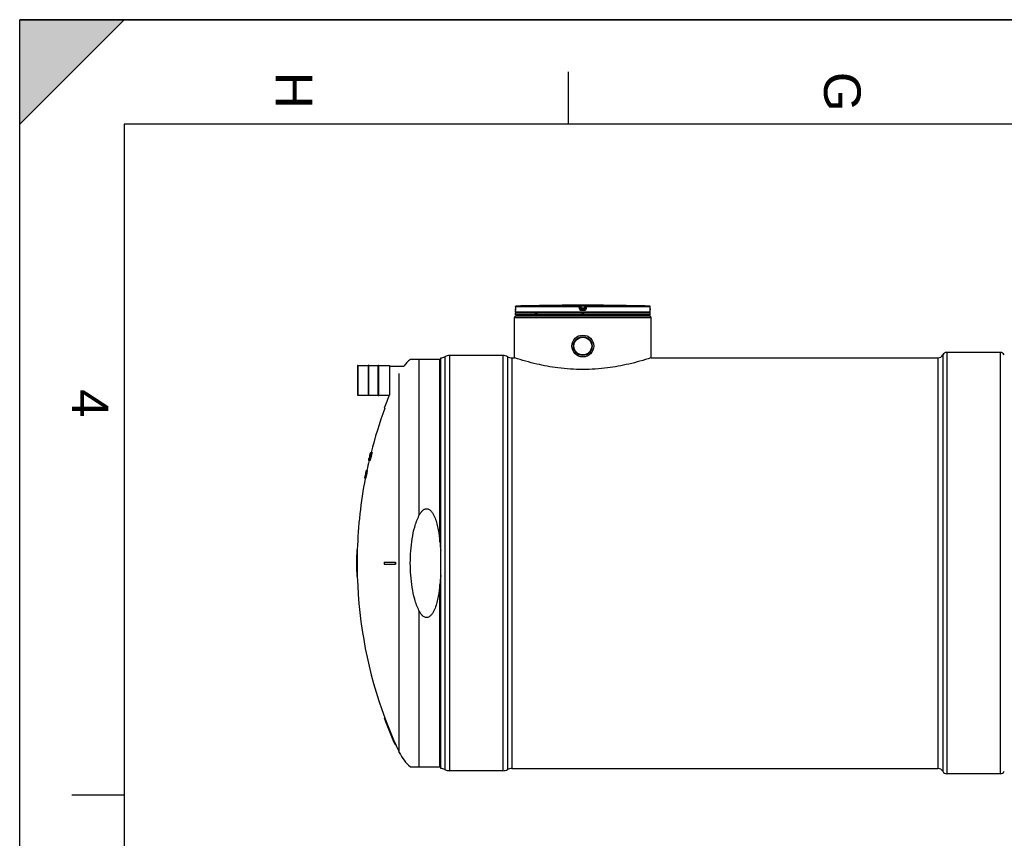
# Model space of a CAD drawing. Header units: millimetres. Extents: x 0 to 420, y 0 to 297.
# Tile 3 of 34: x 0 to 94, y 219 to 297. Entities that reach past the tile are written whole.
import ezdxf

# ---------------------------------------------------------------- set-up
doc = ezdxf.new("R2010")
doc.units = ezdxf.units.MM
doc.header["$LTSCALE"] = 23.1
doc.layers.get('0').update_dxf_attribs({"linetype": 'CONTINUOUS'})
for name, color, linetype in [('01_GLOBAL', 7, 'CONTINUOUS'), ('AXES_REF', 7, 'CONTINUOUS'), ('SURFACES', 7, 'CONTINUOUS')]:
    doc.layers.add(name, color=color, linetype=linetype)
doc.styles.add('TEXTSTYLE_2', font='arial.ttf')

# ---------------------------------------------------------------- blocks, each defined once
blk = doc.blocks.new('MARGEA3_BL0', base_point=(210.000078, 148.5))
at = {"color": 7, "linetype": 'Continuous'}
for p, q in [((10.000078, 297.000001), (0.000078, 287.000001)), ((0.000078, 287.000001), (0.000078, 297.000001)), ((0.000078, 297.000001), (10.000078, 297.000001)), ((10.000078, 297.000001), (0.000078, 287.000001)), ((420.000078, 297.000001), (0.000078, 297.000001)), ((0.000078, 0), (0.000078, 297)), ((0.000078, 296.999914), (420, 296.999914)), ((52.500078, 292.000001), (52.500078, 287.000001)), ((10.000078, 287.000001), (10.000078, 10.000001)), ((410.000078, 287.000001), (10.000078, 287.000001)), ((5.000078, 222.750001), (10.000078, 222.750001))]:
    blk.add_line(p, q, dxfattribs=at)
blk.add_solid([(10.000078, 297.000001), (0.000078, 287.000001), (0.000078, 297.000001)], dxfattribs=at)
at = {"color": 7, "linetype": 'Continuous', "style": 'TEXTSTYLE_2', "oblique": 0.00001872}
for s, p in [('H', (24.500078, 292.000001)), ('G', (77.000078, 292.000001)), ('4', (5.000078, 261.625001))]:
    blk.add_text(s, height=3.5, rotation=270, dxfattribs=at).set_placement(p)

msp = doc.modelspace()

# ---------------------------------------------------------------- linework, layer by layer
at = {"color": 7, "linetype": 'Continuous'}
for p, q in [((0, 0), (0, 297)), ((0, 297), (420, 297)), ((51.269, 269.638), (51.099, 269.636)), ((51.269, 269.638), (51.268, 269.638)), ((51.269, 269.639), (51.269, 269.638)), ((56.716, 269.636), (56.546, 269.638)), ((56.547, 269.638), (56.546, 269.638)), ((56.586, 269.638), (56.57, 269.638)), ((56.716, 269.636), (56.586, 269.638)), ((47.448, 268.973), (47.448, 269.145)), ((47.448, 268.718), (47.448, 268.888)), ((60.368, 268.888), (47.448, 268.888)), ((60.368, 268.718), (47.448, 268.718)), ((47.453, 269.193), (47.452, 269.184)), ((47.452, 269.184), (47.452, 269.177)), ((47.454, 269.224), (47.453, 269.213)), ((47.453, 269.213), (47.453, 269.202)), ((47.453, 269.202), (47.453, 269.193)), ((47.455, 269.264), (47.454, 269.25)), ((47.454, 269.25), (47.454, 269.237)), ((47.454, 269.237), (47.454, 269.224)), ((47.456, 269.485), (47.455, 269.294)), ((47.455, 269.294), (47.455, 269.278)), ((47.455, 269.278), (47.455, 269.264)), ((47.482, 268.888), (47.482, 268.891)), ((47.533, 268.633), (47.533, 268.718)), ((60.283, 268.633), (60.283, 268.718)), ((60.334, 268.888), (60.334, 268.891)), ((60.36, 269.287), (60.359, 269.485)), ((60.36, 269.273), (60.36, 269.291)), ((60.361, 269.259), (60.36, 269.277)), ((60.361, 269.243), (60.361, 269.263)), ((60.361, 269.228), (60.361, 269.246)), ((60.362, 269.215), (60.361, 269.231)), ((60.362, 269.205), (60.362, 269.217)), ((60.362, 269.196), (60.362, 269.207)), ((60.363, 269.188), (60.362, 269.198)), ((60.363, 269.18), (60.363, 269.189)), ((60.364, 269.17), (60.363, 269.185)), ((60.364, 269.171), (60.363, 269.177)), ((60.364, 269.167), (60.364, 269.171)), ((60.368, 268.973), (60.368, 269.145)), ((60.368, 268.718), (60.368, 268.888)), ((47.533, 268.633), (60.283, 268.633)), ((40.308, 264.459), (37.396, 264.459)), ((40.308, 225.283), (40.308, 264.621)), ((46.258, 264.833), (41.158, 264.833)), ((47.108, 264.621), (47.363, 264.621)), ((47.39, 264.612), (47.363, 264.621)), ((60.453, 264.621), (60.425, 264.612)), ((60.453, 264.621), (87.908, 264.621)), ((32.352, 263.869), (32.352, 261.047)), ((32.36, 263.878), (33.397, 263.878)), ((33.397, 261.005), (33.397, 263.912)), ((33.431, 263.912), (33.397, 263.912)), ((33.431, 261.005), (33.431, 263.912)), ((33.431, 263.878), (34.332, 263.878)), ((34.332, 261.005), (34.332, 263.912)), ((34.332, 263.912), (34.366, 263.912)), ((34.366, 261.005), (34.366, 263.912)), ((34.366, 263.878), (35.403, 263.878)), ((35.412, 263.869), (35.412, 261.047)), ((35.412, 263.818), (36.778, 263.818)), ((32.36, 261.039), (33.397, 261.039)), ((33.431, 261.005), (33.397, 261.005)), ((33.431, 261.039), (34.332, 261.039)), ((34.332, 261.005), (34.366, 261.005)), ((34.366, 261.039), (35.387, 261.039)), ((34.901, 259.784), (34.956, 259.784)), ((33.556, 255.438), (33.552, 255.42)), ((33.573, 255.469), (33.563, 255.426)), ((33.569, 255.491), (33.568, 255.485)), ((33.571, 255.485), (33.568, 255.485)), ((33.568, 255.42), (33.578, 255.455)), ((33.577, 255.485), (33.573, 255.469)), ((33.581, 255.469), (33.573, 255.469)), ((33.576, 255.518), (33.574, 255.513)), ((33.58, 255.534), (33.576, 255.519)), ((33.578, 255.526), (33.576, 255.518)), ((33.58, 255.518), (33.576, 255.518)), ((33.577, 255.439), (33.576, 255.437)), ((33.583, 255.453), (33.577, 255.439)), ((33.578, 255.455), (33.586, 255.485)), ((33.578, 255.455), (33.586, 255.485)), ((33.58, 255.534), (33.728, 255.534)), ((33.585, 255.453), (33.583, 255.453)), ((33.596, 255.518), (33.584, 255.518)), ((33.626, 255.485), (33.6, 255.485)), ((33.635, 255.518), (33.606, 255.518)), ((33.394, 254.777), (33.392, 254.769)), ((33.54, 254.769), (33.392, 254.769)), ((33.396, 254.786), (33.394, 254.777)), ((33.397, 254.791), (33.396, 254.786)), ((33.4, 254.786), (33.396, 254.786)), ((33.397, 254.769), (33.398, 254.772)), ((33.409, 254.84), (33.404, 254.818)), ((33.407, 254.818), (33.404, 254.818)), ((33.412, 254.786), (33.405, 254.786)), ((33.416, 254.868), (33.409, 254.84)), ((33.41, 254.834), (33.423, 254.888)), ((33.423, 254.852), (33.414, 254.818)), ((33.42, 254.818), (33.414, 254.818)), ((33.415, 254.867), (33.419, 254.883)), ((33.415, 254.869), (33.415, 254.867)), ((33.415, 254.869), (33.415, 254.868)), ((33.415, 254.867), (33.415, 254.867)), ((33.42, 254.883), (33.416, 254.868)), ((33.42, 254.885), (33.419, 254.883)), ((33.419, 254.883), (33.42, 254.885)), ((33.44, 254.965), (33.42, 254.883)), ((33.426, 254.91), (33.42, 254.885)), ((33.42, 254.885), (33.426, 254.91)), ((33.423, 254.883), (33.42, 254.867)), ((33.422, 254.883), (33.42, 254.883)), ((33.42, 254.867), (33.423, 254.867)), ((33.434, 254.932), (33.423, 254.883)), ((33.423, 254.888), (33.43, 254.917)), ((33.431, 254.883), (33.423, 254.852)), ((33.431, 254.883), (33.423, 254.852)), ((33.428, 254.883), (33.423, 254.883)), ((33.429, 254.924), (33.426, 254.91)), ((33.426, 254.91), (33.427, 254.916)), ((33.427, 254.916), (33.429, 254.924)), ((33.427, 254.916), (33.427, 254.916)), ((33.427, 254.851), (33.428, 254.852)), ((33.439, 254.965), (33.429, 254.924)), ((33.429, 254.924), (33.439, 254.965)), ((33.43, 254.917), (33.44, 254.959)), ((33.447, 254.948), (33.431, 254.883)), ((33.436, 254.883), (33.431, 254.883)), ((33.431, 254.851), (33.472, 254.851)), ((33.446, 254.981), (33.434, 254.932)), ((33.441, 254.932), (33.434, 254.932)), ((33.437, 254.916), (33.449, 254.965)), ((33.443, 254.981), (33.439, 254.965)), ((33.44, 254.959), (33.445, 254.981)), ((33.441, 254.965), (33.44, 254.965)), ((33.443, 254.981), (33.441, 254.975)), ((33.455, 255.03), (33.443, 254.981)), ((33.445, 254.981), (33.453, 254.981)), ((33.454, 254.948), (33.447, 254.948)), ((33.464, 255.03), (33.455, 255.03)), ((33.461, 255.013), (33.472, 255.062)), ((33.482, 255.095), (33.467, 255.03)), ((33.476, 255.03), (33.467, 255.03)), ((33.48, 255.111), (33.48, 255.114)), ((33.481, 255.111), (33.48, 255.111)), ((33.495, 255.095), (33.482, 255.095)), ((33.507, 254.997), (33.488, 254.997)), ((33.513, 255.16), (33.496, 255.16)), ((33.501, 255.209), (33.505, 255.225)), ((33.522, 255.192), (33.503, 255.192)), ((33.504, 255.209), (33.504, 255.209)), ((33.504, 255.209), (33.527, 255.209)), ((33.505, 255.225), (33.521, 255.29)), ((33.532, 255.225), (33.507, 255.225)), ((33.512, 255.095), (33.512, 255.096)), ((33.535, 254.997), (33.512, 254.997)), ((33.526, 255.306), (33.514, 255.258)), ((33.52, 255.295), (33.514, 255.274)), ((33.517, 255.274), (33.514, 255.274)), ((33.541, 255.258), (33.514, 255.258)), ((33.517, 255.095), (33.531, 255.095)), ((33.531, 255.339), (33.52, 255.295)), ((33.554, 255.306), (33.526, 255.306)), ((33.543, 255.39), (33.531, 255.339)), ((33.531, 255.339), (33.543, 255.388)), ((33.536, 255.356), (33.531, 255.339)), ((33.533, 255.339), (33.531, 255.339)), ((33.546, 255.258), (33.532, 255.209)), ((33.544, 255.209), (33.532, 255.209)), ((33.547, 255.388), (33.534, 255.339)), ((33.563, 255.339), (33.534, 255.339)), ((33.544, 255.39), (33.536, 255.356)), ((33.536, 255.095), (33.559, 255.095)), ((33.537, 255.355), (33.554, 255.42)), ((33.541, 255.258), (33.558, 255.323)), ((33.543, 255.39), (33.55, 255.415)), ((33.549, 255.415), (33.543, 255.39)), ((33.543, 255.388), (33.543, 255.39)), ((33.552, 255.42), (33.544, 255.39)), ((33.544, 255.355), (33.545, 255.361)), ((33.544, 255.356), (33.545, 255.361)), ((33.544, 255.355), (33.544, 255.356)), ((33.567, 255.355), (33.544, 255.355)), ((33.545, 255.361), (33.552, 255.388)), ((33.546, 255.389), (33.554, 255.42)), ((33.548, 255.363), (33.546, 255.355)), ((33.548, 255.363), (33.546, 255.357)), ((33.562, 255.323), (33.546, 255.258)), ((33.558, 255.258), (33.546, 255.258)), ((33.548, 255.393), (33.547, 255.388)), ((33.548, 255.393), (33.547, 255.389)), ((33.552, 255.388), (33.547, 255.388)), ((33.554, 255.415), (33.548, 255.393)), ((33.558, 255.404), (33.548, 255.363)), ((33.551, 255.42), (33.549, 255.415)), ((33.55, 255.415), (33.551, 255.42)), ((33.551, 255.42), (33.555, 255.437)), ((33.555, 255.437), (33.551, 255.422)), ((33.553, 255.428), (33.551, 255.42)), ((33.551, 255.356), (33.568, 255.42)), ((33.551, 255.355), (33.551, 255.356)), ((33.554, 255.42), (33.552, 255.42)), ((33.552, 255.388), (33.559, 255.42)), ((33.567, 255.404), (33.553, 255.355)), ((33.554, 255.42), (33.558, 255.438)), ((33.556, 255.42), (33.554, 255.415)), ((33.555, 255.437), (33.555, 255.437)), ((33.561, 255.437), (33.556, 255.42)), ((33.559, 255.42), (33.556, 255.42)), ((33.563, 255.426), (33.558, 255.404)), ((33.564, 255.404), (33.558, 255.404)), ((33.562, 255.437), (33.561, 255.437)), ((33.577, 255.323), (33.562, 255.323)), ((33.567, 255.407), (33.567, 255.404)), ((33.567, 255.407), (33.567, 255.404)), ((33.578, 255.404), (33.567, 255.404)), ((33.567, 255.355), (33.578, 255.404)), ((33.586, 255.42), (33.571, 255.355)), ((33.587, 255.355), (33.571, 255.355)), ((33.584, 255.437), (33.576, 255.437)), ((33.606, 255.42), (33.586, 255.42)), ((33.607, 255.29), (33.601, 255.29)), ((33.125, 253.558), (33.117, 253.517)), ((33.13, 253.558), (33.119, 253.509)), ((33.122, 253.53), (33.128, 253.558)), ((33.134, 253.601), (33.125, 253.558)), ((33.125, 253.558), (33.125, 253.558)), ((33.128, 253.558), (33.125, 253.558)), ((33.128, 253.558), (33.138, 253.601)), ((33.139, 253.601), (33.13, 253.558)), ((33.132, 253.558), (33.13, 253.558)), ((33.139, 253.623), (33.134, 253.601)), ((33.138, 253.601), (33.142, 253.623)), ((33.138, 253.526), (33.154, 253.606)), ((33.143, 253.623), (33.139, 253.601)), ((33.142, 253.623), (33.139, 253.623)), ((33.143, 253.609), (33.153, 253.655)), ((33.146, 253.623), (33.143, 253.623)), ((33.143, 253.606), (33.143, 253.609)), ((33.143, 253.606), (33.143, 253.609)), ((33.145, 253.608), (33.144, 253.606)), ((33.154, 253.606), (33.144, 253.606)), ((33.147, 253.663), (33.146, 253.655)), ((33.147, 253.663), (33.146, 253.657)), ((33.146, 253.657), (33.146, 253.656)), ((33.146, 253.656), (33.146, 253.655)), ((33.149, 253.655), (33.146, 253.655)), ((33.154, 253.696), (33.147, 253.663)), ((33.149, 253.655), (33.15, 253.663)), ((33.149, 253.656), (33.15, 253.663)), ((33.163, 253.72), (33.15, 253.656)), ((33.15, 253.663), (33.159, 253.704)), ((33.15, 253.656), (33.15, 253.655)), ((33.153, 253.655), (33.15, 253.655)), ((33.153, 253.655), (33.167, 253.72)), ((33.157, 253.709), (33.154, 253.696)), ((33.154, 253.606), (33.163, 253.655)), ((33.158, 253.715), (33.156, 253.705)), ((33.159, 253.704), (33.156, 253.704)), ((33.158, 253.614), (33.156, 253.606)), ((33.158, 253.614), (33.156, 253.607)), ((33.162, 253.606), (33.156, 253.606)), ((33.166, 253.753), (33.157, 253.709)), ((33.162, 253.731), (33.158, 253.715)), ((33.166, 253.655), (33.158, 253.614)), ((33.159, 253.704), (33.165, 253.737)), ((33.161, 253.731), (33.173, 253.785)), ((33.163, 253.737), (33.162, 253.731)), ((33.162, 253.606), (33.172, 253.655)), ((33.172, 253.764), (33.163, 253.721)), ((33.165, 253.745), (33.163, 253.737)), ((33.165, 253.737), (33.163, 253.737)), ((33.163, 253.721), (33.163, 253.72)), ((33.167, 253.72), (33.163, 253.72)), ((33.163, 253.655), (33.172, 253.704)), ((33.163, 253.657), (33.172, 253.704)), ((33.167, 253.753), (33.165, 253.745)), ((33.181, 253.606), (33.165, 253.606)), ((33.173, 253.785), (33.166, 253.753)), ((33.178, 253.72), (33.166, 253.656)), ((33.167, 253.709), (33.166, 253.704)), ((33.172, 253.704), (33.166, 253.704)), ((33.166, 253.656), (33.166, 253.655)), ((33.172, 253.655), (33.166, 253.655)), ((33.167, 253.72), (33.178, 253.769)), ((33.167, 253.753), (33.167, 253.753)), ((33.172, 253.731), (33.167, 253.709)), ((33.176, 253.785), (33.172, 253.764)), ((33.174, 253.737), (33.172, 253.731)), ((33.172, 253.655), (33.187, 253.72)), ((33.174, 253.738), (33.174, 253.737)), ((33.178, 253.737), (33.174, 253.737)), ((33.175, 253.754), (33.178, 253.769)), ((33.182, 253.785), (33.176, 253.785)), ((33.179, 253.722), (33.178, 253.72)), ((33.187, 253.72), (33.178, 253.72)), ((33.19, 253.818), (33.182, 253.818)), ((33.184, 253.834), (33.183, 253.832)), ((33.272, 253.834), (33.184, 253.834)), ((33.194, 253.655), (33.184, 253.606)), ((33.237, 253.606), (33.184, 253.606)), ((33.199, 253.769), (33.187, 253.769)), ((33.188, 253.707), (33.187, 253.704)), ((33.188, 253.707), (33.187, 253.704)), ((33.198, 253.704), (33.187, 253.704)), ((33.206, 253.72), (33.194, 253.655)), ((33.246, 253.655), (33.194, 253.655)), ((33.212, 253.818), (33.195, 253.818)), ((33.197, 253.739), (33.196, 253.737)), ((33.197, 253.739), (33.196, 253.737)), ((33.203, 253.737), (33.196, 253.737)), ((33.258, 253.72), (33.206, 253.72)), ((33.266, 253.769), (33.214, 253.769)), ((33.273, 253.818), (33.221, 253.818)), ((33.246, 253.655), (33.237, 253.606)), ((33.258, 253.72), (33.246, 253.655)), ((33.029, 253.069), (33.028, 253.069)), ((33.029, 253.069), (33.029, 253.072)), ((33.117, 253.069), (33.03, 253.069)), ((33.042, 253.086), (33.034, 253.086)), ((33.048, 253.151), (33.041, 253.118)), ((33.047, 253.118), (33.041, 253.118)), ((33.044, 253.151), (33.045, 253.159)), ((33.047, 253.164), (33.045, 253.151)), ((33.045, 253.151), (33.046, 253.151)), ((33.048, 253.167), (33.047, 253.164)), ((33.064, 253.086), (33.047, 253.086)), ((33.058, 253.199), (33.048, 253.151)), ((33.051, 253.183), (33.048, 253.167)), ((33.05, 253.167), (33.048, 253.167)), ((33.053, 253.151), (33.048, 253.151)), ((33.05, 253.134), (33.058, 253.183)), ((33.05, 253.167), (33.053, 253.183)), ((33.052, 253.189), (33.051, 253.183)), ((33.052, 253.189), (33.051, 253.185)), ((33.051, 253.185), (33.051, 253.183)), ((33.053, 253.183), (33.051, 253.183)), ((33.056, 253.21), (33.052, 253.189)), ((33.053, 253.183), (33.054, 253.189)), ((33.054, 253.189), (33.06, 253.216)), ((33.054, 253.184), (33.054, 253.189)), ((33.057, 253.216), (33.056, 253.21)), ((33.058, 253.221), (33.057, 253.216)), ((33.058, 253.221), (33.057, 253.216)), ((33.06, 253.216), (33.057, 253.216)), ((33.062, 253.243), (33.058, 253.221)), ((33.066, 253.24), (33.058, 253.199)), ((33.061, 253.199), (33.058, 253.199)), ((33.058, 253.183), (33.06, 253.194)), ((33.059, 253.172), (33.058, 253.167)), ((33.059, 253.172), (33.058, 253.168)), ((33.058, 253.167), (33.058, 253.164)), ((33.062, 253.167), (33.058, 253.167)), ((33.07, 253.134), (33.059, 253.134)), ((33.06, 253.194), (33.071, 253.248)), ((33.06, 253.216), (33.066, 253.243)), ((33.063, 253.248), (33.062, 253.243)), ((33.067, 253.248), (33.063, 253.248)), ((33.064, 253.201), (33.064, 253.199)), ((33.07, 253.199), (33.064, 253.199)), ((33.077, 253.314), (33.065, 253.249)), ((33.074, 253.298), (33.065, 253.249)), ((33.068, 253.248), (33.066, 253.24)), ((33.066, 253.243), (33.067, 253.248)), ((33.071, 253.248), (33.068, 253.248)), ((33.07, 253.199), (33.081, 253.25)), ((33.083, 253.248), (33.07, 253.185)), ((33.07, 253.185), (33.07, 253.183)), ((33.07, 253.185), (33.07, 253.183)), ((33.078, 253.183), (33.07, 253.183)), ((33.071, 253.248), (33.08, 253.297)), ((33.124, 253.086), (33.072, 253.086)), ((33.077, 253.314), (33.074, 253.298)), ((33.078, 253.183), (33.09, 253.248)), ((33.08, 253.299), (33.096, 253.378)), ((33.08, 253.313), (33.092, 253.378)), ((33.08, 253.297), (33.08, 253.299)), ((33.094, 253.378), (33.081, 253.313)), ((33.083, 253.313), (33.081, 253.313)), ((33.081, 253.25), (33.091, 253.297)), ((33.081, 253.25), (33.091, 253.297)), ((33.081, 253.168), (33.081, 253.167)), ((33.087, 253.167), (33.081, 253.167)), ((33.082, 253.299), (33.082, 253.297)), ((33.091, 253.297), (33.082, 253.297)), ((33.085, 253.256), (33.083, 253.248)), ((33.084, 253.25), (33.083, 253.248)), ((33.09, 253.248), (33.083, 253.248)), ((33.085, 253.256), (33.084, 253.25)), ((33.094, 253.297), (33.085, 253.256)), ((33.085, 253.201), (33.085, 253.199)), ((33.096, 253.199), (33.085, 253.199)), ((33.137, 253.134), (33.085, 253.134)), ((33.103, 253.449), (33.09, 253.379)), ((33.09, 253.248), (33.099, 253.297)), ((33.091, 253.297), (33.092, 253.299)), ((33.092, 253.378), (33.093, 253.384)), ((33.092, 253.379), (33.093, 253.384)), ((33.092, 253.299), (33.108, 253.378)), ((33.095, 253.387), (33.094, 253.378)), ((33.095, 253.387), (33.094, 253.379)), ((33.094, 253.379), (33.094, 253.378)), ((33.096, 253.378), (33.094, 253.378)), ((33.094, 253.298), (33.094, 253.297)), ((33.099, 253.297), (33.094, 253.297)), ((33.103, 253.427), (33.095, 253.387)), ((33.111, 253.248), (33.097, 253.183)), ((33.149, 253.183), (33.097, 253.183)), ((33.117, 253.517), (33.099, 253.428)), ((33.1, 253.427), (33.1, 253.427)), ((33.111, 253.395), (33.101, 253.395)), ((33.118, 253.297), (33.102, 253.297)), ((33.112, 253.493), (33.103, 253.449)), ((33.106, 253.427), (33.103, 253.427)), ((33.112, 253.46), (33.108, 253.46)), ((33.108, 253.378), (33.111, 253.395)), ((33.108, 253.38), (33.111, 253.395)), ((33.115, 253.378), (33.11, 253.378)), ((33.122, 253.297), (33.111, 253.248)), ((33.163, 253.248), (33.111, 253.248)), ((33.113, 253.492), (33.114, 253.492)), ((33.117, 253.509), (33.115, 253.509)), ((33.122, 253.509), (33.119, 253.509)), ((33.12, 253.52), (33.121, 253.525)), ((33.121, 253.525), (33.122, 253.53)), ((33.138, 253.395), (33.121, 253.395)), ((33.174, 253.297), (33.122, 253.297)), ((33.124, 253.511), (33.124, 253.509)), ((33.134, 253.509), (33.124, 253.509)), ((33.134, 253.509), (33.138, 253.526)), ((33.191, 253.378), (33.139, 253.378)), ((33.14, 253.526), (33.14, 253.525)), ((33.14, 253.526), (33.14, 253.525)), ((33.144, 253.525), (33.14, 253.525)), ((33.161, 253.509), (33.144, 253.509)), ((33.163, 253.248), (33.149, 253.183)), ((33.174, 253.297), (33.163, 253.248)), ((33.221, 253.525), (33.168, 253.525)), ((32.271, 246.227), (32.322, 246.227)), ((32.252, 245.037), (32.322, 245.037)), ((32.252, 244.867), (32.322, 244.867)), ((34.901, 245.037), (35.992, 245.037)), ((34.901, 244.867), (35.992, 244.867)), ((32.271, 243.677), (32.322, 243.677)), ((34.901, 230.119), (34.956, 230.119)), ((35.937, 227.569), (35.992, 227.569)), ((37.396, 225.444), (40.308, 225.444)), ((46.258, 225.07), (41.158, 225.07))]:
    msp.add_line(p, q, dxfattribs=at)
at = {"color": 9, "linetype": 'Continuous'}
for p, q in [((53.577, 269.57), (53.577, 269.636)), ((53.749, 269.638), (53.908, 269.639)), ((53.749, 269.638), (53.749, 269.553)), ((53.908, 269.639), (54.066, 269.638)), ((54.066, 269.638), (54.066, 269.553)), ((54.238, 269.636), (54.238, 269.57)), ((56.546, 269.638), (56.546, 269.639)), ((47.449, 269.145), (47.448, 269.145)), ((60.368, 268.973), (47.448, 268.973)), ((47.456, 269.485), (47.455, 269.294)), ((47.455, 269.294), (47.455, 269.294)), ((47.456, 269.485), (47.456, 269.485)), ((53.573, 269.485), (47.456, 269.485)), ((47.482, 268.891), (47.509, 268.891)), ((53.577, 269.57), (47.539, 269.57)), ((49.324, 268.891), (49.556, 268.891)), ((53.597, 269.294), (53.573, 269.485)), ((53.662, 269.495), (53.662, 269.562)), ((53.686, 269.371), (53.662, 269.562)), ((53.686, 269.304), (53.662, 269.495)), ((53.686, 269.371), (53.686, 269.304)), ((53.686, 269.371), (53.687, 269.366)), ((53.77, 269.382), (53.749, 269.553)), ((54.066, 269.553), (53.749, 269.553)), ((53.908, 269.145), (53.768, 269.145)), ((53.769, 269.297), (53.77, 269.297)), ((53.77, 269.382), (53.77, 269.23)), ((54.045, 269.382), (53.77, 269.382)), ((54.045, 269.297), (53.77, 269.297)), ((53.908, 269.23), (53.77, 269.23)), ((53.772, 268.891), (54.044, 268.891)), ((54.045, 269.23), (53.908, 269.23)), ((54.047, 269.145), (53.908, 269.145)), ((54.066, 269.553), (54.045, 269.382)), ((54.045, 269.23), (54.045, 269.382)), ((54.046, 269.297), (54.045, 269.297)), ((54.153, 269.562), (54.129, 269.371)), ((54.153, 269.495), (54.129, 269.304)), ((54.129, 269.304), (54.129, 269.371)), ((54.129, 269.371), (54.129, 269.366)), ((54.153, 269.562), (54.153, 269.495)), ((54.242, 269.485), (54.218, 269.294)), ((60.276, 269.57), (54.238, 269.57)), ((60.359, 269.485), (54.242, 269.485)), ((60.306, 268.891), (60.334, 268.891)), ((60.359, 269.485), (60.359, 269.486)), ((60.36, 269.294), (60.359, 269.485)), ((60.36, 269.294), (60.36, 269.294)), ((60.368, 269.145), (60.366, 269.145)), ((38.224, 264.459), (38.224, 249.499)), ((40.221, 247.001), (40.221, 264.459)), ((40.708, 264.721), (40.708, 225.183)), ((41.158, 264.833), (41.158, 225.07)), ((46.258, 264.833), (46.258, 225.07)), ((46.708, 264.721), (46.708, 225.183)), ((47.108, 264.621), (47.108, 225.283)), ((32.36, 263.878), (32.36, 261.039)), ((35.403, 263.878), (35.403, 261.039)), ((40.221, 225.444), (40.221, 242.903)), ((38.224, 240.404), (38.224, 225.444))]:
    msp.add_line(p, q, dxfattribs=at)
at = {"color": 7, "linetype": 'Continuous'}
for points in [[(51.268, 269.638), (51.198, 269.638), (51.185, 269.637)], [(47.452, 269.177), (47.452, 269.171), (47.451, 269.168), (47.451, 269.166), (47.451, 269.164), (47.451, 269.162), (47.451, 269.161), (47.451, 269.16), (47.451, 269.16)], [(60.364, 269.161), (60.364, 269.161), (60.365, 269.16), (60.365, 269.159), (60.365, 269.159), (60.365, 269.16), (60.364, 269.16), (60.364, 269.162), (60.364, 269.163), (60.364, 269.165), (60.364, 269.167)]]:
    msp.add_lwpolyline(points, dxfattribs=at)
for radius in [1.046, 0.897]:
    msp.add_circle((53.908, 265.743), radius, dxfattribs=at)
for centre, radius, start, end in [((53.908, 24.127), 245.526, 90.65549, 91.48637), ((53.908, 24.13), 245.523, 89.3842, 90.6158), ((53.908, 24.13), 245.522, 88.51363, 89.34452), ((47.533, 269.145), 0.085, 162.87448, 180), ((47.533, 268.973), 0.085, 180, 235.73564), ((47.541, 269.485), 0.085, 91.48637, 179.62893), ((47.504, 268.891), 0.0221, 148.62171, 180), ((60.274, 269.485), 0.085, 0.47139, 88.50968), ((60.283, 268.973), 0.085, 304.26436, 360), ((60.311, 268.891), 0.0221, 0, 31.37829), ((60.283, 269.145), 0.085, 0, 17.12565), ((39.883, 261.442), 3.91, 129.48968, 142.56497), ((40.308, 265.471), 0.85, 270, 298.07249), ((41.158, 263.877), 0.956, 90, 118.07249), ((46.258, 263.877), 0.956, 61.92751, 90), ((47.108, 265.471), 0.85, 241.92751, 270), ((32.36, 263.869), 0.0085, 90, 180), ((35.403, 263.869), 0.0085, 0, 90), ((75.098, 244.952), 42.846, 157.8597, 159.746), ((32.36, 261.047), 0.0085, 180, 270), ((75.098, 244.952), 42.795, 159.72085, 165.68317), ((75.098, 244.952), 42.753, 165.66882, 166.72454), ((75.098, 244.952), 42.782, 165.67869, 166.28532), ((75.098, 244.952), 42.702, 165.65129, 166.70836), ((55.38, 250.076), 22.474, 166.07154, 166.19572), ((55.477, 249.632), 22.675, 165.04075, 165.16563), ((42.562, 253.306), 9.255, 166.20326, 166.34157), ((42.699, 252.923), 9.48, 164.11526, 164.31971), ((49.418, 251.916), 16.239, 167.18564, 167.30346), ((36.363, 254.642), 2.917, 162.19884, 162.53428), ((35.288, 255.257), 1.723, 170.75163, 171.29946), ((35.256, 255.322), 1.676, 175.53082, 176.08886), ((42.838, 252.588), 9.695, 162.41045, 162.61215), ((55.243, 250.838), 22.136, 167.88108, 168.05338), ((34.661, 255.014), 1.178, 153.80231, 154.68116), ((42.398, 253.94), 8.933, 169.82735, 170.03941), ((58.089, 248.14), 25.542, 163.17263, 163.47372), ((34.776, 255.484), 1.171, 177.54201, 178.33924), ((58.873, 247.705), 26.392, 162.74268, 163.00151), ((75.098, 244.952), 42.795, 166.73779, 168.02051), ((42.434, 252.58), 9.304, 166.07886, 166.2509), ((35.111, 254.5), 1.735, 170.54142, 170.99523), ((45.164, 252.283), 12.027, 167.7512, 167.98913), ((35.25, 254.16), 1.948, 161.28363, 161.78832), ((42.555, 252.251), 9.495, 164.3115, 164.51543), ((75.098, 244.952), 42.83, 166.63702, 166.74889), ((36.112, 254.213), 2.775, 166.03011, 166.33912), ((36.213, 253.994), 2.924, 162.2954, 162.6299), ((53.154, 249.56), 20.424, 163.80206, 164.98454), ((47.271, 251.164), 14.334, 164.82675, 164.96152), ((75.098, 244.952), 42.811, 166.63084, 166.74277), ((52.841, 249.57), 20.116, 164.04915, 164.78086), ((75.098, 244.952), 42.833, 166.39178, 166.50375), ((75.098, 244.952), 42.836, 166.41489, 166.48207), ((75.098, 244.952), 42.787, 166.42157, 166.73528), ((75.098, 244.952), 42.845, 166.05951, 166.39567), ((75.098, 244.952), 42.782, 166.41991, 166.73366), ((47.058, 252.198), 13.885, 167.95711, 168.09443), ((36.093, 254.669), 2.648, 170.40084, 170.75779), ((36.107, 254.643), 2.669, 169.54548, 169.84142), ((75.098, 244.952), 42.759, 165.85095, 166.7265), ((55.23, 250.308), 22.269, 167.41524, 167.58683), ((42.409, 253.212), 9.129, 167.68356, 167.89259), ((75.098, 244.952), 42.805, 166.293, 166.42751), ((55.284, 250.107), 22.372, 166.81736, 166.94728), ((42.382, 253.373), 9.064, 168.41863, 168.62861), ((52.922, 249.547), 20.2, 163.72277, 164.04942), ((35.205, 254.949), 1.719, 171.31188, 171.86021), ((37.978, 254.327), 4.56, 168.64292, 168.84726), ((47.132, 252.174), 13.962, 167.24099, 167.37792), ((58.01, 248.163), 25.46, 163.4735, 164.19876), ((57.894, 248.133), 25.352, 163.33364, 164.06185), ((75.098, 244.952), 42.843, 165.94656, 166.0363), ((75.098, 244.952), 42.773, 166.28237, 166.41699), ((75.098, 244.952), 42.842, 165.9686, 166.01347), ((75.098, 244.952), 42.787, 165.86033, 166.28699), ((75.098, 244.952), 42.815, 165.93698, 165.98189), ((38.02, 254.563), 4.542, 168.90655, 169.11569), ((75.098, 244.952), 42.811, 165.93571, 165.98062), ((47.504, 251.26), 14.541, 163.30757, 163.42892), ((47.072, 252.775), 13.748, 168.8387, 168.97695), ((75.098, 244.952), 42.765, 165.83048, 166.01034), ((58.841, 247.659), 26.368, 162.9199, 163.17871), ((74.054, 245.029), 41.799, 168.15843, 168.29226), ((73.611, 245.11), 41.35, 168.14219, 168.25739), ((75.098, 244.952), 42.846, 168.27973, 168.32418), ((73.606, 245.511), 41.251, 168.68261, 168.79671), ((75.098, 244.952), 42.842, 168.27876, 168.32322), ((75.098, 244.952), 42.841, 168.27845, 168.32291), ((74.055, 244.917), 41.804, 168.00315, 168.13995), ((73.613, 244.977), 41.362, 167.95738, 168.07262), ((62.983, 247.048), 30.551, 167.41567, 167.59937), ((74.05, 245.479), 41.67, 168.75245, 168.88933), ((34.886, 253.47), 1.742, 170.66912, 171.21122), ((63.029, 246.713), 30.65, 166.81477, 167.0022), ((73.605, 245.644), 41.197, 168.8558, 168.97114), ((46.708, 251.441), 13.724, 170.37225, 170.51007), ((42.177, 251.818), 9.217, 167.46636, 167.67358), ((42.173, 251.832), 9.21, 167.54774, 167.75506), ((35.029, 253.135), 1.951, 161.54388, 162.01059), ((42.087, 252.137), 9.063, 169.3076, 169.51697), ((45.125, 250.845), 12.299, 166.01146, 166.24577), ((34.868, 253.607), 1.695, 175.07468, 175.62665), ((54.917, 249.825), 22.085, 169.71124, 169.83603), ((34.113, 253.585), 0.961, 164.99843, 166.00035), ((34.431, 253.518), 1.286, 165.91221, 166.53452), ((62.847, 248.383), 30.123, 169.82587, 170.01454), ((34.074, 253.7), 0.9, 171.43064, 172.47764), ((44.854, 251.876), 11.82, 170.54192, 170.7818), ((55.203, 248.323), 22.668, 166.09843, 166.22554), ((47.099, 250.002), 14.396, 164.9658, 165.08894), ((34.516, 253.358), 1.403, 160.17079, 160.87577), ((34.379, 253.759), 1.185, 176.37305, 177.16102), ((35.149, 252.943), 2.108, 157.41861, 157.82831), ((46.657, 251.784), 13.596, 171.74107, 171.87967), ((45.255, 250.487), 12.495, 164.54023, 164.77242), ((34.881, 253.746), 1.678, 179.75511, 180.31091), ((54.873, 250.19), 21.953, 170.6167, 170.74585), ((34.628, 253.187), 1.55, 155.33629, 155.99662), ((44.806, 252.203), 11.697, 172.06618, 172.30761), ((34.401, 253.876), 1.182, 182.00218, 182.79171), ((73.607, 245.644), 41.148, 168.84227, 168.95775), ((54.899, 250.19), 21.927, 170.60521, 170.73451), ((44.844, 252.203), 11.683, 172.05641, 172.29813), ((34.452, 253.876), 1.181, 182.00467, 182.79519), ((75.098, 244.952), 42.795, 169.0656, 178.29272), ((75.098, 244.952), 42.846, 168.968, 169.07885), ((35.674, 252.631), 2.681, 170.24946, 170.5434), ((35.74, 252.44), 2.782, 166.57853, 166.92291), ((41.968, 251.454), 9.084, 169.44307, 169.65187), ((42.061, 251.136), 9.235, 167.60479, 167.8115), ((46.685, 250.548), 13.887, 169.19856, 169.33526), ((34.367, 252.617), 1.401, 160.4616, 161.16651), ((34.229, 253.016), 1.189, 176.64003, 177.42551), ((44.733, 251.262), 11.832, 170.89454, 171.13393), ((34.83, 252.718), 1.836, 165.85716, 166.38032), ((45.005, 250.236), 12.293, 166.36398, 166.59805), ((34.912, 252.56), 1.946, 161.83225, 162.33585), ((34.751, 253.029), 1.698, 175.44554, 175.90463), ((46.614, 250.982), 13.731, 170.7067, 170.8214), ((55.04, 248.223), 22.523, 167.27898, 167.40629), ((46.879, 249.917), 14.194, 166.62686, 166.7619), ((62.831, 247.79), 30.254, 169.51173, 169.69759), ((44.683, 251.588), 11.715, 172.41733, 172.65818), ((34.25, 253.132), 1.187, 182.24922, 183.03554), ((34.48, 252.448), 1.545, 155.62381, 156.28469), ((75.098, 244.952), 42.842, 168.74517, 168.83394), ((75.098, 244.952), 42.841, 168.74487, 168.83364), ((54.79, 249.708), 21.988, 170.90659, 171.03542), ((45.136, 249.881), 12.482, 164.8913, 165.12334), ((52.234, 249.664), 19.501, 169.01866, 169.21352), ((46.563, 251.323), 13.608, 172.07511, 172.20966), ((35.03, 252.37), 2.1, 157.70254, 158.18174), ((34.763, 253.168), 1.683, 180.0228, 180.57697), ((74.048, 245.299), 41.74, 168.81548, 168.94956), ((62.804, 248.119), 30.15, 170.11174, 170.29664), ((55.129, 247.846), 22.669, 166.38298, 166.50993), ((47.003, 249.55), 14.378, 165.29678, 165.43085), ((46.702, 250.902), 13.833, 169.55123, 169.66547), ((73.608, 244.996), 41.356, 168.30617, 168.4198), ((75.098, 244.952), 42.839, 168.45561, 168.65551), ((62.99, 246.452), 30.647, 167.09337, 167.28061), ((34.304, 253.25), 1.217, 171.62645, 172.40026), ((73.601, 245.531), 41.24, 169.02981, 169.14496), ((75.098, 244.952), 42.845, 168.5016, 168.59044), ((75.098, 244.952), 42.837, 168.47742, 168.6329), ((74.047, 245.41), 41.698, 168.96065, 169.09734), ((39.259, 252.399), 6.241, 170.21671, 170.51984), ((49.104, 249.961), 16.374, 167.48702, 167.66198), ((75.098, 244.952), 42.825, 168.45173, 168.6517), ((75.098, 244.952), 42.827, 168.47462, 168.63014), ((37.689, 252.437), 4.696, 166.66667, 167.00656), ((75.098, 244.952), 42.821, 168.45058, 168.65057), ((34.53, 252.448), 1.544, 155.59713, 156.25857), ((74.053, 244.849), 41.798, 168.20209, 168.33882), ((75.098, 244.952), 42.818, 168.47204, 168.6276), ((73.611, 244.864), 41.358, 168.1188, 168.23399), ((45.174, 249.88), 12.469, 164.87343, 165.10573), ((55.155, 247.846), 22.644, 166.36672, 166.49382), ((75.098, 244.952), 42.801, 168.46739, 168.62301), ((75.098, 244.952), 42.797, 168.44413, 168.64423), ((73.613, 244.864), 41.309, 168.10446, 168.21979), ((75.098, 244.952), 42.746, 168.43013, 168.63048), ((75.098, 244.952), 42.846, 178.29475, 179.88633), ((75.098, 244.952), 42.795, 178.29272, 179.8862), ((75.098, 244.952), 42.846, 179.88633, 180.11367), ((75.098, 244.952), 42.846, 180.11367, 181.70525), ((75.098, 244.952), 42.827, 179.88628, 180.11372), ((75.098, 244.952), 42.795, 180.1138, 181.70728), ((75.098, 244.952), 42.776, 179.88615, 180.11385), ((75.098, 244.952), 40.197, 179.87884, 180.12116), ((75.098, 244.952), 39.162, 179.87564, 180.12436), ((75.098, 244.952), 39.106, 179.87546, 180.12454), ((75.098, 244.952), 42.795, 181.70728, 200.27915), ((75.098, 244.952), 42.846, 200.254, 203.93488), ((75.098, 244.952), 42.795, 200.27919, 203.96519), ((75.098, 244.952), 42.795, 203.96514, 205.09189), ((39.883, 228.462), 3.91, 205.09189, 230.51032), ((40.308, 224.433), 0.85, 61.92751, 90), ((47.108, 224.433), 0.85, 90, 118.07249), ((41.158, 226.026), 0.956, 241.92751, 270), ((46.258, 226.026), 0.956, 270, 298.07249)]:
    msp.add_arc(centre, radius, start, end, dxfattribs=at)
at = {"color": 9, "linetype": 'Continuous'}
for centre, radius, start, end in [((44.547, 269.308), 2.908, 357.85236, 359.726), ((47.543, 269.482), 0.0886, 112.01648, 113.76901), ((47.543, 269.482), 0.0881, 106.67488, 112.02116), ((47.542, 269.483), 0.0866, 102.77751, 106.67429), ((47.542, 269.485), 0.0847, 99.31344, 102.77746), ((47.541, 269.489), 0.0808, 91.54035, 99.35142), ((54.634, 262.465), 6.971, 97.1207, 97.46967), ((53.181, 262.465), 6.971, 82.53033, 82.8793), ((60.274, 269.489), 0.0809, 80.77303, 88.46162), ((60.274, 269.486), 0.0841, 79.08428, 80.81472), ((60.273, 269.484), 0.0861, 73.52092, 79.07067), ((60.273, 269.482), 0.0876, 71.97966, 73.5335), ((60.273, 269.482), 0.0884, 65.34706, 71.97453), ((60.273, 269.482), 0.0879, 58.80204, 65.35741), ((63.309, 269.308), 2.949, 180.28324, 182.05321)]:
    msp.add_arc(centre, radius, start, end, dxfattribs=at)
for points, knots in [([(53.577, 269.636), (53.578, 269.641), (53.605, 269.632), (53.631, 269.641), (53.688, 269.637), (53.727, 269.638), (53.749, 269.638)], [0, 0, 0, 0, 0.07644, 0.294547, 0.620033, 1, 1, 1, 1]), ([(54.066, 269.638), (54.088, 269.638), (54.127, 269.637), (54.184, 269.641), (54.211, 269.632), (54.238, 269.641), (54.238, 269.636)], [0, 0, 0, 0, 0.379959, 0.703831, 0.922961, 1, 1, 1, 1]), ([(47.453, 269.199), (47.453, 269.185), (47.447, 269.174), (47.454, 269.145), (47.449, 269.145)], [0, 0, 0, 0, 0.737028, 1, 1, 1, 1]), ([(47.449, 269.145), (47.449, 269.147), (47.449, 269.153), (47.45, 269.158), (47.451, 269.16)], [0, 0, 0, 0, 0.497733, 1, 1, 1, 1]), ([(53.573, 269.485), (53.573, 269.505), (53.58, 269.528), (53.57, 269.566), (53.577, 269.57)], [0, 0, 0, 0, 0.696676, 1, 1, 1, 1]), ([(53.573, 269.485), (53.594, 269.488), (53.613, 269.5), (53.662, 269.487), (53.662, 269.495)], [0, 0, 0, 0, 0.702669, 1, 1, 1, 1]), ([(53.597, 269.294), (53.618, 269.296), (53.643, 269.291), (53.681, 269.312), (53.686, 269.304)], [0, 0, 0, 0, 0.703022, 1, 1, 1, 1]), ([(53.768, 269.145), (53.728, 269.145), (53.644, 269.175), (53.602, 269.254), (53.597, 269.294)], [0, 0, 0, 0, 0.499748, 1, 1, 1, 1]), ([(53.662, 269.562), (53.662, 269.571), (53.71, 269.548), (53.729, 269.555), (53.749, 269.553)], [0, 0, 0, 0, 0.298562, 1, 1, 1, 1]), ([(53.728, 269.377), (53.718, 269.376), (53.709, 269.37), (53.686, 269.375), (53.686, 269.371)], [0, 0, 0, 0, 0.731988, 1, 1, 1, 1]), ([(53.768, 269.145), (53.768, 269.164), (53.774, 269.191), (53.765, 269.223), (53.77, 269.23)], [0, 0, 0, 0, 0.697837, 1, 1, 1, 1]), ([(54.047, 269.145), (54.047, 269.164), (54.041, 269.191), (54.051, 269.223), (54.045, 269.23)], [0, 0, 0, 0, 0.697838, 1, 1, 1, 1]), ([(54.218, 269.294), (54.213, 269.254), (54.171, 269.175), (54.087, 269.145), (54.047, 269.145)], [0, 0, 0, 0, 0.498891, 1, 1, 1, 1]), ([(54.066, 269.553), (54.086, 269.555), (54.105, 269.548), (54.153, 269.571), (54.153, 269.562)], [0, 0, 0, 0, 0.693539, 1, 1, 1, 1]), ([(54.129, 269.371), (54.129, 269.375), (54.107, 269.37), (54.098, 269.376), (54.087, 269.377)], [0, 0, 0, 0, 0.268012, 1, 1, 1, 1]), ([(54.218, 269.294), (54.197, 269.296), (54.172, 269.291), (54.135, 269.312), (54.129, 269.304)], [0, 0, 0, 0, 0.703022, 1, 1, 1, 1]), ([(54.242, 269.485), (54.221, 269.488), (54.202, 269.5), (54.153, 269.487), (54.153, 269.495)], [0, 0, 0, 0, 0.702669, 1, 1, 1, 1]), ([(54.242, 269.485), (54.242, 269.505), (54.235, 269.528), (54.245, 269.566), (54.238, 269.57)], [0, 0, 0, 0, 0.696676, 1, 1, 1, 1]), ([(60.366, 269.145), (60.361, 269.145), (60.369, 269.176), (60.363, 269.188), (60.362, 269.203)], [0, 0, 0, 0, 0.262647, 1, 1, 1, 1]), ([(60.366, 269.145), (60.366, 269.147), (60.366, 269.153), (60.365, 269.158), (60.365, 269.16)], [0, 0, 0, 0, 0.497732, 1, 1, 1, 1])]:
    msp.add_open_spline(points, degree=3, knots=knots, dxfattribs=at)
for points in [[(53.577, 269.636), (53.615, 269.636), (53.657, 269.599), (53.662, 269.562)], [(54.238, 269.636), (54.2, 269.636), (54.158, 269.599), (54.153, 269.562)], [(47.456, 269.485), (47.456, 269.516), (47.479, 269.55), (47.507, 269.563)], [(53.577, 269.57), (53.615, 269.57), (53.657, 269.533), (53.662, 269.495)], [(53.77, 269.23), (53.733, 269.23), (53.69, 269.267), (53.686, 269.304)], [(54.129, 269.304), (54.125, 269.267), (54.083, 269.23), (54.045, 269.23)], [(54.153, 269.495), (54.158, 269.533), (54.2, 269.57), (54.238, 269.57)], [(60.359, 269.485), (60.359, 269.513), (60.342, 269.543), (60.318, 269.557)]]:
    msp.add_open_spline(points, degree=3, dxfattribs=at)
at = {"color": 7, "linetype": 'Continuous'}
for points in [[(53.687, 269.366), (53.694, 269.33), (53.733, 269.297), (53.769, 269.297)], [(54.129, 269.366), (54.122, 269.33), (54.082, 269.297), (54.046, 269.297)], [(40.221, 247.001), (40.247, 246.715), (40.277, 246.43), (40.308, 246.146)], [(40.308, 243.758), (40.277, 243.473), (40.247, 243.188), (40.221, 242.903)]]:
    msp.add_open_spline(points, degree=3, dxfattribs=at)
for points, knots in [([(60.425, 264.612), (59.733, 264.382), (58.367, 263.993), (56.187, 263.596), (53.908, 263.448), (51.629, 263.596), (49.449, 263.993), (48.082, 264.382), (47.39, 264.612)], [0, 0, 0, 0, 0.164725, 0.320582, 0.5, 0.679418, 0.835275, 1, 1, 1, 1]), ([(38.224, 249.499), (38.266, 249.586), (38.359, 249.755), (38.536, 249.984), (38.737, 250.13), (38.928, 250.169), (39.122, 250.144), (39.331, 250.007), (39.574, 249.707), (39.782, 249.267), (39.952, 248.714), (40.114, 247.96), (40.185, 247.385), (40.221, 247.001)], [0, 0, 0, 0, 0.062577, 0.12508, 0.187262, 0.218457, 0.249646, 0.311758, 0.374246, 0.499227, 0.6244, 0.749612, 1, 1, 1, 1]), ([(38.224, 240.404), (38.054, 240.753), (37.794, 241.489), (37.476, 243.009), (37.343, 244.952), (37.476, 246.894), (37.794, 248.415), (38.054, 249.15), (38.224, 249.499)], [0, 0, 0, 0, 0.124965, 0.250021, 0.5, 0.749979, 0.875035, 1, 1, 1, 1]), ([(40.221, 242.903), (40.185, 242.519), (40.114, 241.944), (39.952, 241.189), (39.782, 240.636), (39.574, 240.196), (39.331, 239.896), (39.122, 239.76), (38.928, 239.734), (38.737, 239.774), (38.536, 239.919), (38.359, 240.148), (38.266, 240.317), (38.224, 240.404)], [0, 0, 0, 0, 0.250388, 0.3756, 0.500773, 0.625755, 0.688243, 0.750355, 0.781543, 0.812738, 0.87492, 0.937423, 1, 1, 1, 1])]:
    msp.add_open_spline(points, degree=3, knots=knots, dxfattribs=at)
at = {"layer": '01_GLOBAL', "color": 7, "linetype": 'Continuous'}
for p, q in [((47.363, 264.621), (47.363, 268.463)), ((47.533, 268.633), (60.283, 268.633)), ((60.453, 264.621), (60.453, 268.463))]:
    msp.add_line(p, q, dxfattribs=at)
at = {"layer": '01_GLOBAL', "color": 9, "linetype": 'Continuous'}
msp.add_line((47.363, 268.463), (60.453, 268.463), dxfattribs=at)
at = {"layer": '01_GLOBAL', "color": 7, "linetype": 'Continuous'}
for centre, start, end in [((47.533, 268.463), 90, 180), ((60.283, 268.463), 0, 90)]:
    msp.add_arc(centre, 0.17, start, end, dxfattribs=at)
at = {"layer": 'AXES_REF', "color": 9, "linetype": 'Continuous'}
for p, q in [((88.358, 264.891), (88.358, 225.013)), ((88.758, 265.131), (88.758, 224.773)), ((93.858, 265.131), (93.858, 224.773)), ((87.908, 264.621), (87.908, 225.283)), ((36.342, 226.804), (36.342, 263.1))]:
    msp.add_line(p, q, dxfattribs=at)
at = {"layer": 'AXES_REF', "color": 7, "linetype": 'Continuous'}
for p, q in [((93.858, 265.131), (88.758, 265.131)), ((47.108, 225.283), (87.908, 225.283)), ((93.858, 224.773), (88.758, 224.773))]:
    msp.add_line(p, q, dxfattribs=at)
for radius in [0.892, 0.85]:
    msp.add_circle((53.908, 265.743), radius, dxfattribs=at)
for centre, radius, start, end in [((87.908, 265.131), 0.51, 270, 331.92751), ((88.758, 264.677), 0.453, 90, 151.92751), ((93.858, 264.677), 0.453, 28.07249, 90), ((87.908, 224.773), 0.51, 28.07249, 90), ((88.758, 225.226), 0.453, 208.07249, 270), ((93.858, 225.226), 0.453, 270, 331.92751)]:
    msp.add_arc(centre, radius, start, end, dxfattribs=at)
at = {"layer": 'SURFACES', "color": 7, "linetype": 'Continuous'}
for start, end in [(165.72142, 165.8353), (166.61967, 166.73022)]:
    msp.add_arc((75.098, 244.952), 42.846, start, end, dxfattribs=at)

# ---------------------------------------------------------------- block references
at = {"color": 7, "linetype": 'Continuous'}
msp.add_blockref('MARGEA3_BL0', (210, 148.5), dxfattribs=at)

doc.saveas('drawing.dxf')
